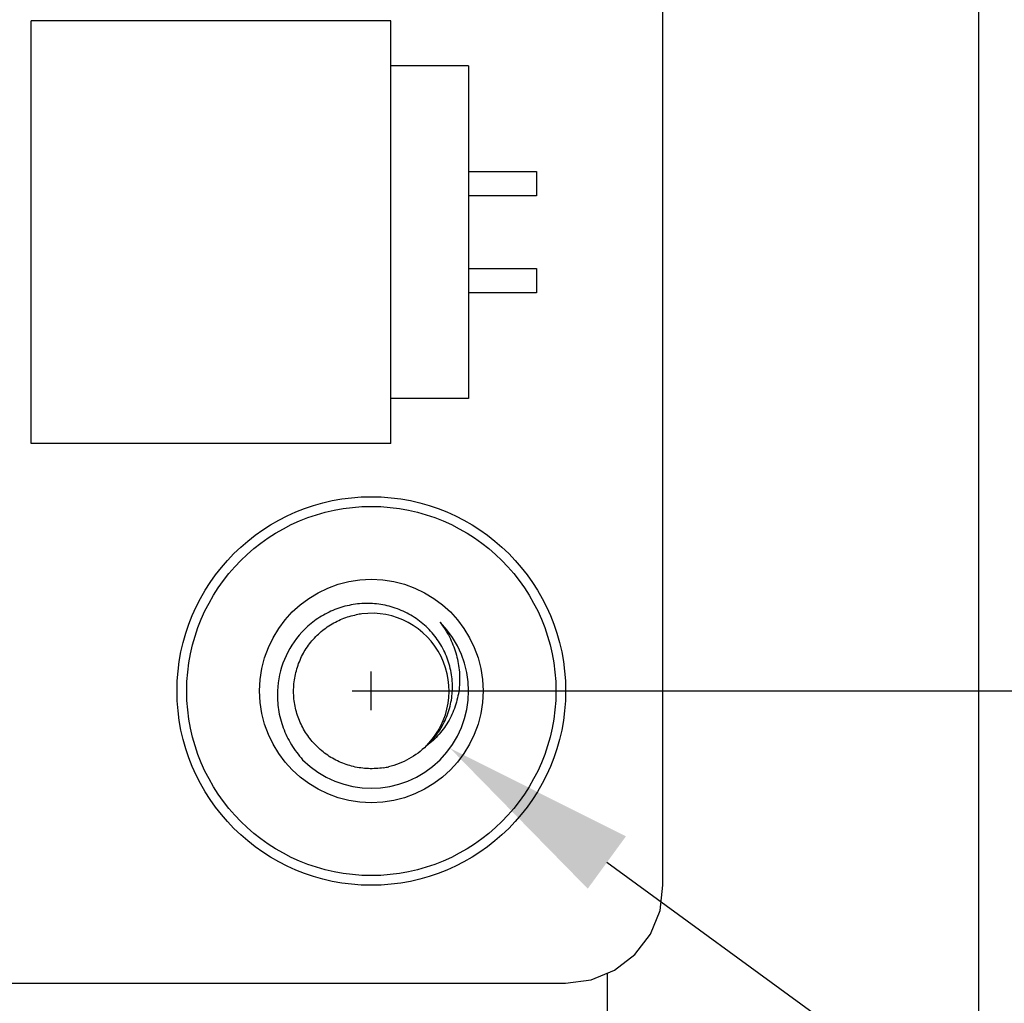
# Model space of a CAD drawing. Header units: inches. Extents: x 246 to 500, y -220 to -17.
# Tile 76 of 118: x 478 to 488, y -167 to -157. Entities that reach past the tile are written whole.
import ezdxf

# ---------------------------------------------------------------- set-up
doc = ezdxf.new("R2010")
doc.units = ezdxf.units.IN
doc.header["$LTSCALE"] = 1.21
doc.header["$MEASUREMENT"] = 0
doc.header["$PDMODE"] = 3
doc.header["$PDSIZE"] = 0.3125
doc.layers.get('0').update_dxf_attribs({"linetype": 'CONTINUOUS'})
doc.layers.get('Defpoints').update_dxf_attribs({"linetype": 'CONTINUOUS'})
doc.layers.add('DIM', color=3, linetype='CONTINUOUS')
doc.styles.get("Standard").update_dxf_attribs({"font": 'txt', "width": 0.8})
doc.dimstyles.get("Standard").update_dxf_attribs({"dimtxt": 0.15625, "dimasz": 0.1875, "dimexe": 0.125, "dimexo": 0.0625, "dimgap": 0.09, "dimtad": 0, "dimtih": 1, "dimtoh": 1, "dimzin": 4, "dimdsep": 46, "dimtxsty": 'Standard', "dimblk": '_FILLED', "dimblk1": '_FILLED', "dimblk2": '_FILLED', "dimcen": 0.09, "dimazin": 1, "dimtp": 0.01, "dimtm": 0.01, "dimtfac": 1, "dimtofl": 0, "dimtmove": 0, "dimatfit": 3, "dimldrblk": '_FILLED', "dimfxl": 1, "dimtolj": 1, "dimtzin": 4, "dimarcsym": 0})

# ---------------------------------------------------------------- blocks, each defined once
blk = doc.blocks.new('_FILLED')
at = {"color": 0, "linetype": 'ByBlock'}
blk.add_solid([(0, 0), (-1, 0.1667), (-1, -0.1667)], dxfattribs=at)
blk = doc.blocks.new('*D55')
at = {"layer": 'Defpoints', "color": 0}
for p in [(481.94, -91.858), (481.94, -163.858), (496.469, -163.858)]:
    blk.add_point(p, dxfattribs=at)
at = {"layer": 'DIM', "color": 0, "lineweight": -2}
for p, q in [((482.003, -91.858), (496.594, -91.858)), ((496.469, -93.858), (496.469, -124.835)), ((496.469, -161.858), (496.469, -130.881)), ((482.003, -163.858), (496.594, -163.858))]:
    blk.add_line(p, q, dxfattribs=at)
at = {"layer": 'DIM', "color": 0, "lineweight": -2, "xscale": 2, "yscale": 2, "zscale": 2}
for p, rotation in [((496.469, -91.858), 90), ((496.469, -163.858), 270)]:
    blk.add_blockref('_FILLED', p, dxfattribs=dict(at, rotation=rotation))
at = {"layer": 'DIM', "color": 0, "insert": (496.469, -127.858), "char_height": 2, "attachment_point": 5, "rotation": 90}
blk.add_mtext('\\A1;72.00', dxfattribs=at)
blk = doc.blocks.new('*D64')
at = {"layer": 'Defpoints', "color": 0}
for p in [(481.132, -163.267), (482.748, -164.446)]:
    blk.add_point(p, dxfattribs=at)
at = {"layer": 'DIM', "color": 0, "lineweight": -2}
for p, q in [((481.94, -164.055), (481.94, -163.659)), ((481.742, -163.857), (482.138, -163.857)), ((490.878, -170.377), (484.363, -165.625))]:
    blk.add_line(p, q, dxfattribs=at)
at = {"layer": 'DIM', "color": 0, "lineweight": -2, "xscale": 2, "yscale": 2, "zscale": 2, "rotation": 143.8930102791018}
blk.add_blockref('_FILLED', (482.748, -164.446), dxfattribs=at)
at = {"layer": 'DIM', "color": 0, "insert": (494.614, -173.101), "char_height": 2, "attachment_point": 5, "rotation": 323.893}
blk.add_mtext('\\A1;4*M2.00', dxfattribs=at)

msp = doc.modelspace()

# ---------------------------------------------------------------- linework, layer by layer
at = {"color": 7, "linetype": 'Continuous'}
for p, q in [((488.19, -87.639), (488.19, -168.079)), ((484.94, -165.859), (484.949, -89.859)), ((482.14, -156.962), (478.44, -156.962)), ((478.44, -161.312), (478.44, -156.962)), ((482.14, -161.312), (482.14, -156.962)), ((482.94, -157.425), (482.14, -157.425)), ((482.94, -157.425), (482.94, -160.849)), ((482.94, -158.512), (483.64, -158.512)), ((483.64, -158.512), (483.64, -158.762)), ((483.64, -158.762), (482.94, -158.762)), ((482.94, -159.512), (483.64, -159.512)), ((483.64, -159.512), (483.64, -159.762)), ((483.64, -159.762), (482.94, -159.762)), ((482.94, -160.849), (482.14, -160.849)), ((482.14, -161.312), (478.44, -161.312)), ((484.914, -166.12), (484.94, -165.859)), ((484.814, -166.363), (484.914, -166.12)), ((484.653, -166.572), (484.814, -166.363)), ((484.444, -166.732), (484.653, -166.572)), ((484.201, -166.833), (484.444, -166.732)), ((484.37, -170.819), (484.37, -166.763)), ((462.16, -166.864), (483.94, -166.867)), ((483.94, -166.867), (484.201, -166.833))]:
    msp.add_line(p, q, dxfattribs=at)
for radius in [2, 1.9, 1.15]:
    msp.add_circle((481.94, -163.859), radius, dxfattribs=at)
for centre, radius, start, end in [((481.94, -163.859), 0.8, 315.539, 97.0457), ((481.94, -163.859), 1, 225, 45), ((481.94, -163.858), 0.799, 97.041, 100.9143), ((481.941, -163.86), 0.799, 278.9757, 282.8536)]:
    msp.add_arc(centre, radius, start, end, dxfattribs=at)
for points, knots in [([(482.506, -164.424), (482.549, -164.385), (482.628, -164.297), (482.714, -164.144), (482.766, -163.975), (482.781, -163.8), (482.759, -163.625), (482.701, -163.458), (482.611, -163.307), (482.492, -163.177), (482.349, -163.073), (482.189, -163), (482.017, -162.96), (481.841, -162.954), (481.667, -162.982), (481.502, -163.042), (481.351, -163.133), (481.264, -163.212), (481.224, -163.254)], [0, 0, 0, 0, 0.062476, 0.124951, 0.187434, 0.24992, 0.31241, 0.374903, 0.437399, 0.499899, 0.562402, 0.624908, 0.687417, 0.749928, 0.812442, 0.874959, 0.937478, 1, 1, 1, 1]), ([(482.065, -164.649), (482.014, -164.657), (481.91, -164.663), (481.755, -164.642), (481.608, -164.592), (481.472, -164.514), (481.355, -164.411), (481.259, -164.288), (481.189, -164.148), (481.147, -163.998), (481.135, -163.842), (481.154, -163.687), (481.202, -163.538), (481.277, -163.402), (481.378, -163.282), (481.5, -163.185), (481.638, -163.112), (481.738, -163.083), (481.789, -163.073)], [0, 0, 0, 0, 0.062524, 0.125017, 0.187517, 0.250016, 0.312515, 0.375014, 0.437512, 0.500011, 0.562509, 0.625008, 0.687506, 0.750005, 0.812504, 0.875002, 0.937501, 1, 1, 1, 1]), ([(482.647, -163.152), (482.684, -163.199), (482.748, -163.299), (482.815, -163.466), (482.85, -163.642), (482.851, -163.821), (482.815, -163.997), (482.745, -164.162), (482.642, -164.309), (482.554, -164.39), (482.506, -164.424)], [0, 0, 0, 0, 0.125239, 0.250419, 0.375543, 0.5006, 0.625583, 0.750487, 0.875289, 1, 1, 1, 1]), ([(481.224, -163.254), (481.149, -163.336), (481.027, -163.527), (480.978, -163.748), (480.974, -163.859)], [0, 0, 0, 0, 0.499954, 1, 1, 1, 1]), ([(480.974, -163.859), (480.971, -163.923), (480.978, -164.052), (481.027, -164.24), (481.112, -164.415), (481.19, -164.518), (481.233, -164.566)], [0, 0, 0, 0, 0.249991, 0.499982, 0.74998, 1, 1, 1, 1])]:
    msp.add_open_spline(points, degree=3, knots=knots, dxfattribs=at)
msp.add_open_spline([(482.506, -164.424), (482.453, -164.477), (482.332, -164.568), (482.191, -164.622), (482.118, -164.639)], degree=3, dxfattribs=at)

# ---------------------------------------------------------------- dimensions: what is measured, and where the dimension line sits
at = {"layer": 'DIM'}
dim = msp.add_linear_dim(base=(496.469, -163.858), p1=(481.94, -91.858), p2=(481.94, -163.858), angle=90, dimstyle='Standard', override={"dimtxt": 2, "dimasz": 2, "dimtih": 0, "dimtoh": 0, "dimzin": 0, "dimcen": 0.198, "dimadec": 0, "dimazin": 0, "dimtp": 0, "dimtm": 0, "dimtdec": 4, "dimtzin": 0}, dxfattribs=at)
dim.commit()
dim.dimension.update_dxf_attribs({"geometry": '*D55', "text_midpoint": (496.469, -127.858)})
dim = msp.add_diameter_dim_2p(p1=(481.132, -163.267), p2=(482.748, -164.446), dimstyle='Standard', override={"dimtxt": 2, "dimasz": 2, "dimtih": 0, "dimtoh": 0, "dimzin": 0, "dimpost": '4*M<>', "dimcen": 0.198, "dimadec": 0, "dimazin": 0, "dimtp": 0, "dimtm": 0, "dimtdec": 4, "dimtzin": 0}, dxfattribs=at)
dim.commit()
dim.dimension.update_dxf_attribs({"geometry": '*D64', "text_midpoint": (494.614, -173.101), "dimtype": 163})

doc.saveas('drawing.dxf')
